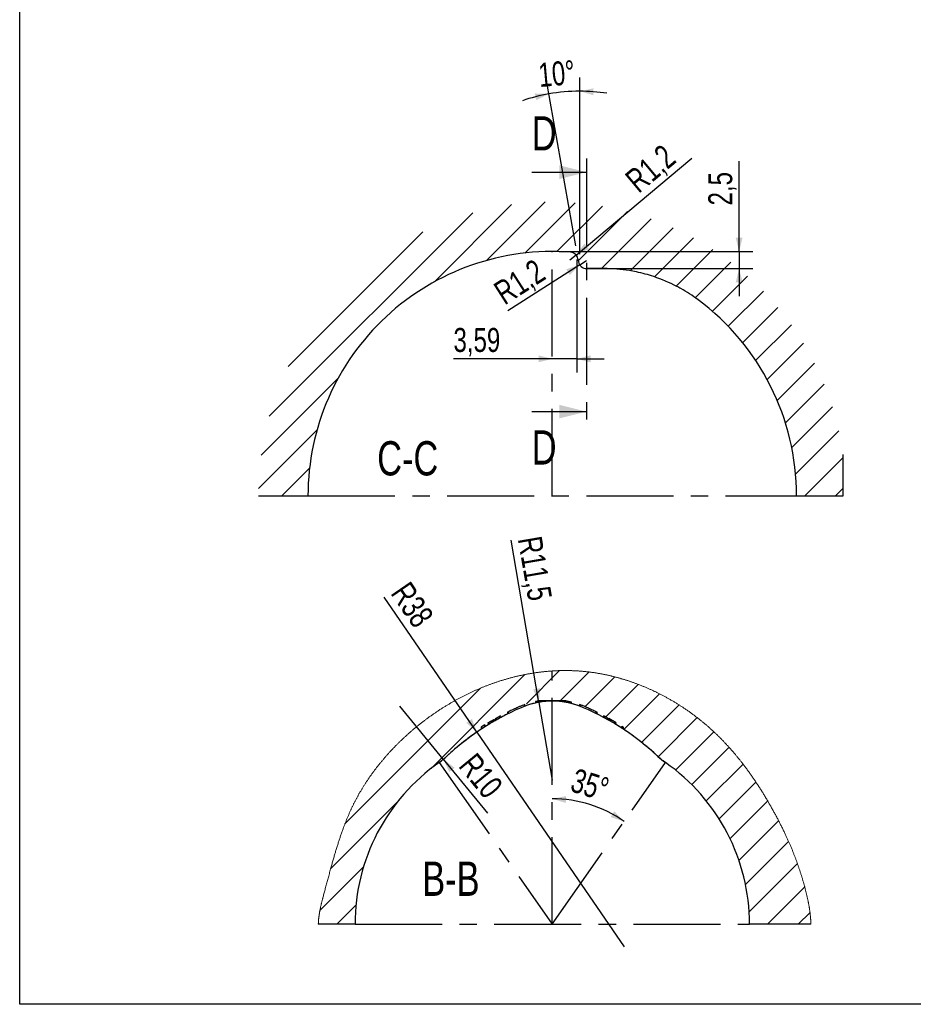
# Model space of a CAD drawing. Header units: millimetres. Extents: x 8 to 586, y 8 to 412.
# Tile 1 of 58: x 8 to 138, y 8 to 152. Entities that reach past the tile are written whole.
import ezdxf

# ---------------------------------------------------------------- set-up
doc = ezdxf.new("R2010")
doc.units = ezdxf.units.MM
doc.linetypes.add('CENTERX2', pattern=[20.32, 12.7, -2.54, 2.54, -2.54])
for name, color, linetype in [('CENTERLINE', 4, 'CENTERX2'), ('DIMENSIONS', 2, 'Continuous'), ('HATCH', 3, 'Continuous'), ('TEXT', 2, 'Continuous')]:
    doc.layers.add(name, color=color, linetype=linetype)
doc.layers.add('OUTLINE', color=7, linetype='Continuous', lineweight=25)
doc.styles.add('SLDTEXTSTYLE0', font='TXT', dxfattribs={"width": 0.75})
doc.dimstyles.new('SLDDIMSTYLE16', dxfattribs={"dimtxt": 3.5, "dimasz": 2, "dimexe": 0, "dimexo": 0.0625, "dimgap": 0.875, "dimtad": 1, "dimdec": 4, "dimzin": 12, "dimdsep": 46, "dimtxsty": 'SLDTEXTSTYLE0', "dimsah": 1, "dimcen": 0.09, "dimazin": 3, "dimtfac": 1, "dimtofl": 0, "dimtmove": 0, "dimatfit": 3, "dimfxl": 0, "dimfrac": 2, "dimtolj": 1, "dimtzin": 12, "dimarcsym": 0})
doc.dimstyles.new('SLDDIMSTYLE3', dxfattribs={"dimtxt": 3.5, "dimasz": 2, "dimexe": 0, "dimexo": 0.0625, "dimgap": 0.875, "dimtad": 1, "dimrnd": 1e-09, "dimzin": 12, "dimdsep": 46, "dimtxsty": 'SLDTEXTSTYLE0', "dimsah": 1, "dimcen": 0.09, "dimadec": 0, "dimazin": 3, "dimtfac": 1, "dimtmove": 0, "dimatfit": 0, "dimfxl": 0, "dimfrac": 2, "dimtolj": 1, "dimtzin": 12, "dimarcsym": 0})
doc.dimstyles.new('SLDDIMSTYLE7', dxfattribs={"dimtxt": 3.5, "dimasz": 2, "dimexe": 0, "dimexo": 0.0625, "dimgap": 0.875, "dimtad": 1, "dimrnd": 1e-09, "dimzin": 12, "dimdsep": 46, "dimtxsty": 'SLDTEXTSTYLE0', "dimsah": 1, "dimcen": 0, "dimadec": 0, "dimazin": 3, "dimtfac": 1, "dimtofl": 0, "dimtmove": 0, "dimatfit": 3, "dimfxl": 0, "dimfrac": 2, "dimtolj": 1, "dimtzin": 12, "dimarcsym": 0})

# ---------------------------------------------------------------- blocks, each defined once
blk = doc.blocks.new('_D_53')
at = {"layer": 'DIMENSIONS'}
for p, q in [((89.34, 116.69), (89.34, 100.2)), ((85.75, 102.2), (71.33, 102.2)), ((89.34, 102.2), (85.75, 102.2)), ((89.34, 102.2), (93.34, 102.2))]:
    blk.add_line(p, q, dxfattribs=at)
for points in [[(85.75, 102.2), (83.75, 102.7), (83.75, 101.7)], [(89.34, 102.2), (91.34, 101.7), (91.34, 102.7)]]:
    blk.add_solid(points, dxfattribs=at)
at = {"layer": 'DIMENSIONS', "insert": (71.33, 106.71), "char_height": 3.5, "attachment_point": 1, "style": 'SLDTEXTSTYLE0'}
blk.add_mtext('3,59', dxfattribs=at)
blk = doc.blocks.new('_D_54')
at = {"layer": 'DIMENSIONS'}
for p, q in [((113.03, 117.87), (113.03, 131.06)), ((86.75, 117.87), (115.03, 117.87)), ((113.03, 117.87), (113.03, 115.37)), ((90.75, 115.37), (115.03, 115.37)), ((113.03, 115.37), (113.03, 111.37))]:
    blk.add_line(p, q, dxfattribs=at)
for points in [[(113.03, 117.87), (113.53, 119.87), (112.53, 119.87)], [(113.03, 115.37), (112.53, 113.37), (113.53, 113.37)]]:
    blk.add_solid(points, dxfattribs=at)
at = {"layer": 'DIMENSIONS', "insert": (108.52, 124.59), "char_height": 3.5, "attachment_point": 1, "rotation": 90, "style": 'SLDTEXTSTYLE0'}
blk.add_mtext('2,5', dxfattribs=at)
blk = doc.blocks.new('_D_55')
at = {"layer": 'DIMENSIONS'}
for q in [(90.76, 116.57), (79.27, 109.21)]:
    blk.add_line((89.75, 115.93), q, dxfattribs=at)
blk.add_solid([(89.75, 115.93), (87.79, 115.27), (88.33, 114.43)], dxfattribs=at)
at = {"layer": 'DIMENSIONS', "insert": (76.9, 112.91), "char_height": 3.5, "attachment_point": 1, "rotation": 32.6859, "style": 'SLDTEXTSTYLE0'}
blk.add_mtext('R1,2', dxfattribs=at)
blk = doc.blocks.new('_D_56')
at = {"layer": 'DIMENSIONS'}
for q in [(106.11, 131.47), (88.32, 116.58)]:
    blk.add_line((89.24, 117.35), q, dxfattribs=at)
blk.add_solid([(89.24, 117.35), (91.09, 118.25), (90.45, 119.02)], dxfattribs=at)
at = {"layer": 'DIMENSIONS', "insert": (96.11, 128.94), "char_height": 3.5, "attachment_point": 1, "rotation": 39.9192, "style": 'SLDTEXTSTYLE0'}
blk.add_mtext('R1,2', dxfattribs=at)
blk = doc.blocks.new('_D_57')
at = {"layer": 'DIMENSIONS'}
for p, q in [((89.17, 118.68), (84.91, 142.84)), ((89.75, 117.46), (89.75, 143.26))]:
    blk.add_line(p, q, dxfattribs=at)
for start, end in [(100, 108.8291), (90, 100), (81.1709, 90)]:
    blk.add_arc((89.75, 115.37), 25.89, start, end, dxfattribs=at)
for points in [[(85.25, 140.87), (83.19, 140.93), (83.41, 139.96)], [(89.75, 141.26), (91.73, 140.68), (91.77, 141.68)]]:
    blk.add_solid(points, dxfattribs=at)
at = {"layer": 'DIMENSIONS', "insert": (83.59, 145.35), "char_height": 3.5, "attachment_point": 1, "rotation": 5, "style": 'SLDTEXTSTYLE0'}
blk.add_mtext('10°', dxfattribs=at)
blk = doc.blocks.new('SW_HATCH_1')
at = {"layer": 'HATCH', "color": 0}
for p, q in [((6.47, 1.98), (-7.23, -11.72)), ((11.54, 2.56), (6.69, -2.29)), ((15.83, 2.36), (11.62, -1.85)), ((19.6, 1.64), (15.24, -2.72)), ((0, 0), (-19.8, -19.8)), ((23, 0.55), (18.27, -4.18)), ((26.11, -0.83), (20.9, -6.04)), ((28.98, -2.45), (23.49, -7.94)), ((31.62, -4.3), (25.95, -9.97)), ((34.04, -6.37), (28.46, -11.96)), ((36.27, -8.63), (30.83, -14.08)), ((38.31, -11.08), (32.95, -16.45)), ((40.18, -13.7), (34.81, -19.07)), ((-12.26, -16.75), (-21.89, -26.38)), ((41.91, -16.46), (36.41, -21.96)), ((43.51, -19.36), (37.72, -25.14)), ((44.97, -22.38), (38.68, -28.68)), ((46.25, -25.59), (39.2, -32.64)), ((-17.09, -26.07), (-23.45, -32.44)), ((47.31, -29.02), (41.89, -34.44)), ((-18.2, -31.67), (-20.97, -34.44)), ((48.09, -32.73), (46.38, -34.44))]:
    blk.add_line(p, q, dxfattribs=at)
blk = doc.blocks.new('_D_72')
at = {"layer": 'DIMENSIONS'}
for q in [(61.23, 67.41), (96.26, 16.41)]:
    blk.add_line((74.75, 47.73), q, dxfattribs=at)
blk.add_solid([(74.75, 47.73), (74.03, 49.66), (73.2, 49.09)], dxfattribs=at)
at = {"layer": 'DIMENSIONS', "insert": (64.94, 69.96), "char_height": 3.5, "attachment_point": 1, "rotation": 304.4871, "style": 'SLDTEXTSTYLE0'}
blk.add_mtext('R38', dxfattribs=at)
blk = doc.blocks.new('_D_73')
at = {"layer": 'DIMENSIONS'}
for q in [(79.73, 75.76), (85.75, 40.73)]:
    blk.add_line((83.8, 52.07), q, dxfattribs=at)
blk.add_solid([(83.8, 52.07), (83.95, 54.12), (82.97, 53.95)], dxfattribs=at)
at = {"layer": 'DIMENSIONS', "insert": (84.16, 76.52), "char_height": 3.5, "attachment_point": 1, "rotation": 279.7594, "style": 'SLDTEXTSTYLE0'}
blk.add_mtext('R11,5', dxfattribs=at)
blk = doc.blocks.new('_D_74')
at = {"layer": 'DIMENSIONS'}
for q in [(63.5, 51.49), (76.27, 35.92)]:
    blk.add_line((69.84, 43.76), q, dxfattribs=at)
blk.add_solid([(69.84, 43.76), (70.72, 41.89), (71.5, 42.53)], dxfattribs=at)
at = {"layer": 'DIMENSIONS', "insert": (74.65, 44.95), "char_height": 3.5, "attachment_point": 1, "rotation": 309.3797, "style": 'SLDTEXTSTYLE0'}
blk.add_mtext('R10', dxfattribs=at)
blk = doc.blocks.new('_D_75')
at = {"layer": 'DIMENSIONS'}
blk.add_arc((85.75, 19.71), 18.29, 55, 90, dxfattribs=at)
for points in [[(85.75, 38), (87.72, 37.39), (87.77, 38.39)], [(96.24, 34.69), (94.81, 36.17), (94.28, 35.32)]]:
    blk.add_solid(points, dxfattribs=at)
at = {"layer": 'DIMENSIONS', "insert": (89.25, 42.51), "char_height": 3.5, "attachment_point": 1, "rotation": 342.5, "style": 'SLDTEXTSTYLE0'}
blk.add_mtext('35°', dxfattribs=at)

msp = doc.modelspace()

# ---------------------------------------------------------------- hatches: boundary and pattern name
at = {"layer": 'HATCH'}
h = msp.add_hatch(dxfattribs=at)
h.set_pattern_fill('ANSI31', color=256, style=0)
edge = h.paths.add_edge_path(flags=0)
edge.add_arc((85.74983, 82.21015), 35.66458, 0, 53.3790193, ccw=False)
edge.add_line((121.41441, 82.21015), (128.23073, 82.21015))
edge.add_line((128.23073, 82.21015), (128.23073, 88.23963))
edge.add_arc((85.74983, 82.21015), 42.90666, 8.0782627, 180)
edge.add_line((42.84317, 82.21015), (50.08525, 82.21015))
edge.add_arc((85.74983, 82.21015), 35.66458, 85.7250152, 180, ccw=False)
edge.add_spline(control_points=[(88.40839, 117.7755), (88.53131, 117.76632), (88.65422, 117.73762), (88.76851, 117.69144), (88.89307, 117.6411), (89.01066, 117.56855), (89.11153, 117.47982), (89.21241, 117.39107), (89.29936, 117.28367), (89.36518, 117.16653), (89.43099, 117.04939), (89.47749, 116.91927), (89.50082, 116.78694)], knot_values=[0, 0, 0, 0, 0.000369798, 0.000369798, 0.000369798, 0.00077377, 0.00077377, 0.00077377, 0.001177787, 0.001177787, 0.001177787, 0.001581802, 0.001581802, 0.001581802, 0.001581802], weights=[1, 1, 1, 1, 1, 1, 1, 1, 1, 1, 1, 1, 1], degree=3, periodic=0)
edge.add_line((89.50082, 116.78694), (89.57498, 116.36635))
edge.add_spline(control_points=[(89.57498, 116.36635), (89.5983, 116.23409), (89.64478, 116.10402), (89.71057, 115.98693), (89.77636, 115.86984), (89.86328, 115.76249), (89.96411, 115.67377), (90.06495, 115.58506), (90.1825, 115.51253), (90.30702, 115.46219), (90.43154, 115.41186), (90.56647, 115.38233), (90.70063, 115.37604), (90.71932, 115.37517), (90.73804, 115.37473), (90.75675, 115.37473)], knot_values=[0, 0, 0, 0, 0.000402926, 0.000402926, 0.000402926, 0.000805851, 0.000805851, 0.000805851, 0.001208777, 0.001208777, 0.001208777, 0.001611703, 0.001611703, 0.001611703, 0.001667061, 0.001667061, 0.001667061, 0.001667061], weights=[1, 1, 1, 1, 1, 1, 1, 1, 1, 1, 1, 1, 1, 1, 1, 1], degree=3, periodic=0)
edge.add_spline(control_points=[(90.75675, 115.37473), (91.0313, 115.37473), (91.60655, 115.37473), (92.46161, 115.37473), (93.02803, 115.37473), (94.54928, 115.37473), (96.13795, 115.24484), (98.55702, 114.79379), (100.92591, 114.15212), (103.06579, 113.24397), (105.2073, 112.08717), (106.22966, 111.42521), (107.02443, 110.83451)], knot_values=[0, 0, 0, 0, 0.0409855, 0.086418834, 0.131852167, 0.131852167, 0.336418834, 0.394563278, 0.5409855, 0.745552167, 0.783452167, 0.950118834, 0.950118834, 0.950118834, 0.950118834], weights=[1, 1, 1, 1, 1, 1, 1, 1, 1, 1, 1, 1, 1], degree=3, periodic=0)

# ---------------------------------------------------------------- linework, layer by layer
at = {"color": 7, "linetype": 'Continuous', "lineweight": 18, "flags": 128}
msp.add_lwpolyline([(123.49619, 19.70604), (123.49574, 19.75898), (123.49505, 19.81207), (123.4941, 19.8653), (123.4929, 19.91867), (123.49147, 19.97217), (123.48982, 20.02485), (123.48794, 20.07765), (123.48582, 20.13057), (123.48348, 20.18362), (123.48043, 20.24642), (123.47706, 20.30938), (123.47338, 20.3725), (123.4694, 20.43577), (123.46512, 20.49919), (123.46053, 20.56276), (123.45594, 20.62282), (123.45109, 20.68301), (123.44598, 20.74332), (123.44061, 20.80375), (123.435, 20.86429), (123.42843, 20.93198), (123.42157, 20.99981), (123.4144, 21.06777), (123.40693, 21.13585), (123.39917, 21.20405), (123.39111, 21.27237), (123.38277, 21.3408), (123.37415, 21.40933), (123.36473, 21.48189), (123.355, 21.55457), (123.34497, 21.62734), (123.33464, 21.70022), (123.32402, 21.77318), (123.3133, 21.84493), (123.30232, 21.91675), (123.29106, 21.98865), (123.27953, 22.06062), (123.26548, 22.14638), (123.25105, 22.23222), (123.23627, 22.31813), (123.22115, 22.40411), (123.20568, 22.49014), (123.18988, 22.57622), (123.17375, 22.66234), (123.1573, 22.74849), (123.14054, 22.83466), (123.12348, 22.92084), (123.10612, 23.00703), (123.08846, 23.09322), (123.0673, 23.19478), (123.04575, 23.2963), (123.02384, 23.39779), (123.00157, 23.49921), (122.97854, 23.60241), (122.95516, 23.70551), (122.93146, 23.80851), (122.90743, 23.91139), (122.8831, 24.01413), (122.85892, 24.1149), (122.83446, 24.21551), (122.80975, 24.31594), (122.78478, 24.4162), (122.75907, 24.51829), (122.73312, 24.62016), (122.70695, 24.72179), (122.68058, 24.82317), (122.65401, 24.92428), (122.62726, 25.02511), (122.60034, 25.12565), (122.5758, 25.21652), (122.55114, 25.30712), (122.52637, 25.39745), (122.50148, 25.48752), (122.47647, 25.57732), (122.4518, 25.66527), (122.42702, 25.75296), (122.40212, 25.84041), (122.37711, 25.92761), (122.34719, 26.03111), (122.31712, 26.13426), (122.28688, 26.23707), (122.25648, 26.33955), (122.22593, 26.44169), (122.19522, 26.54351), (122.16707, 26.6361), (122.13878, 26.72842), (122.11036, 26.82048), (122.08182, 26.91228), (122.05314, 27.00381), (122.02432, 27.09509), (121.99538, 27.18612), (121.96339, 27.28596), (121.93124, 27.38549), (121.89893, 27.48473), (121.86646, 27.58368), (121.83383, 27.68233), (121.80104, 27.7807), (121.76809, 27.87878), (121.73498, 27.97659), (121.70172, 28.07412), (121.66829, 28.17137), (121.63531, 28.26663), (121.60217, 28.36163), (121.56889, 28.45638), (121.53544, 28.55088), (121.50066, 28.64845), (121.46571, 28.74576), (121.4306, 28.84281), (121.39532, 28.93962), (121.35987, 29.03617), (121.32427, 29.13248), (121.29055, 29.22306), (121.25668, 29.31343), (121.22266, 29.40359), (121.1885, 29.49355), (121.1542, 29.5833), (121.11574, 29.68324), (121.07709, 29.78294), (121.03827, 29.88239), (120.99927, 29.98161), (120.96008, 30.0806), (120.92071, 30.17936), (120.88116, 30.2779), (120.84143, 30.37622), (120.7958, 30.48833), (120.74994, 30.60017), (120.70384, 30.71174), (120.65749, 30.82305), (120.61092, 30.9341), (120.5641, 31.04491), (120.51705, 31.15548), (120.47372, 31.25663), (120.43018, 31.35759), (120.38645, 31.45837), (120.34252, 31.55896), (120.29838, 31.65938), (120.25405, 31.75962), (120.2059, 31.86782), (120.15751, 31.97582), (120.1089, 32.08365), (120.06005, 32.1913), (120.01097, 32.29878), (119.96254, 32.40419), (119.91389, 32.50944), (119.86501, 32.61455), (119.81591, 32.71951), (119.75716, 32.8443), (119.6981, 32.96891), (119.63873, 33.09335), (119.57904, 33.21763), (119.51903, 33.34176), (119.4587, 33.46576), (119.39806, 33.58962), (119.3371, 33.71337), (119.27583, 33.83701), (119.21424, 33.96055), (119.15233, 34.084), (119.09011, 34.20737), (119.03115, 34.32363), (118.97192, 34.43984), (118.91241, 34.556), (118.85261, 34.67213), (118.79253, 34.78823), (118.72488, 34.9183), (118.65688, 35.04837), (118.58852, 35.17843), (118.51981, 35.30847), (118.45075, 35.4385), (118.38133, 35.56851), (118.31554, 35.69106), (118.24945, 35.81359), (118.18302, 35.93608), (118.11629, 36.05855), (118.04922, 36.18097), (117.98184, 36.30335), (117.91413, 36.42569), (117.84609, 36.54798), (117.77773, 36.67021), (117.70904, 36.79239), (117.64126, 36.91233), (117.57316, 37.0322), (117.50474, 37.15201), (117.436, 37.27175), (117.37665, 37.37465), (117.31706, 37.47748), (117.25722, 37.58026), (117.19715, 37.68298), (117.12363, 37.80805), (117.04975, 37.93303), (116.97552, 38.05791), (116.90092, 38.18269), (116.82597, 38.30735), (116.75065, 38.4319), (116.67497, 38.55633), (116.60527, 38.67029), (116.53527, 38.78414), (116.46496, 38.89788), (116.39435, 39.01151), (116.32342, 39.12503), (116.25218, 39.23843), (116.18064, 39.3517), (116.10878, 39.46486), (116.0366, 39.57788), (115.96412, 39.69078), (115.89131, 39.80354), (115.81819, 39.91616), (115.74896, 40.02222), (115.67945, 40.12815), (115.60966, 40.23396), (115.53958, 40.33963), (115.46921, 40.44516), (115.39921, 40.5496), (115.32893, 40.6539), (115.25837, 40.75805), (115.18752, 40.86207), (115.11639, 40.96594), (115.04498, 41.06966), (114.97328, 41.17323), (114.9013, 41.27664), (114.82558, 41.38482), (114.74956, 41.49282), (114.67321, 41.60064), (114.59654, 41.70829), (114.51957, 41.81575), (114.44227, 41.92302), (114.36465, 42.03011), (114.28671, 42.13701), (114.20846, 42.24371), (114.12988, 42.35021), (114.05098, 42.45652), (113.97175, 42.56262), (113.89676, 42.66246), (113.82148, 42.76213), (113.74591, 42.8616), (113.67005, 42.96088), (113.5939, 43.05997), (113.52553, 43.14844), (113.45694, 43.23675), (113.38811, 43.3249), (113.31905, 43.41288), (113.24975, 43.5007), (113.18146, 43.5868), (113.11294, 43.67273), (113.04419, 43.75849), (112.97522, 43.8441), (112.9046, 43.93128), (112.83374, 44.01828), (112.76264, 44.10511), (112.6913, 44.19176), (112.61972, 44.27823), (112.5479, 44.36451), (112.47584, 44.45062), (112.40353, 44.53653), (112.33099, 44.62226), (112.25819, 44.7078), (112.18516, 44.79315), (112.11188, 44.87831), (112.03836, 44.96327), (111.96459, 45.04804), (111.88316, 45.14105), (111.80143, 45.23382), (111.71941, 45.32635), (111.63708, 45.41863), (111.55445, 45.51066), (111.47979, 45.59332), (111.40488, 45.67578), (111.32973, 45.75803), (111.25433, 45.84007), (111.17868, 45.9219), (111.10415, 46.00206), (111.02937, 46.08201), (110.95436, 46.16176), (110.87911, 46.24129), (110.80208, 46.32223), (110.7248, 46.40295), (110.64726, 46.48344), (110.56948, 46.56371), (110.49144, 46.64375), (110.41316, 46.72356), (110.33462, 46.80314), (110.25583, 46.88249), (110.17678, 46.9616), (110.09748, 47.04048), (110.01792, 47.11912), (109.93812, 47.19752), (109.85805, 47.27568), (109.77773, 47.3536), (109.70388, 47.4248), (109.62981, 47.4958), (109.55553, 47.5666), (109.48103, 47.63718), (109.40631, 47.70755), (109.33137, 47.77771), (109.24959, 47.85381), (109.16754, 47.92965), (109.08524, 48.00524), (109.00268, 48.08057), (108.91985, 48.15564), (108.83826, 48.22911), (108.75641, 48.30233), (108.67432, 48.3753), (108.59198, 48.44801), (108.50771, 48.52194), (108.42318, 48.59561), (108.3384, 48.66901), (108.25336, 48.74214), (108.16808, 48.81499), (108.08255, 48.88758), (107.99676, 48.9599), (107.91074, 49.03194), (107.82446, 49.10371), (107.73794, 49.1752), (107.65118, 49.24642), (107.56418, 49.31736), (107.47693, 49.38803), (107.38945, 49.45842), (107.30905, 49.52269), (107.22845, 49.58673), (107.14765, 49.65054), (107.06665, 49.71411), (106.98545, 49.77744), (106.90407, 49.84053), (106.81439, 49.9096), (106.72447, 49.97838), (106.63433, 50.04687), (106.54395, 50.11507), (106.45335, 50.18298), (106.36414, 50.24938), (106.27471, 50.31551), (106.18506, 50.38135), (106.0952, 50.4469), (106.00328, 50.5135), (105.91114, 50.5798), (105.81878, 50.6458), (105.72619, 50.71149), (105.63339, 50.77689), (105.54037, 50.84198), (105.44713, 50.90676), (105.35368, 50.97125), (105.26002, 51.03542), (105.16614, 51.09929), (105.07205, 51.16285), (104.97776, 51.2261), (104.88325, 51.28905), (104.78854, 51.35168), (104.70153, 51.40882), (104.61436, 51.46569), (104.52701, 51.5223), (104.4395, 51.57865), (104.35182, 51.63474), (104.26396, 51.69055), (104.16603, 51.75234), (104.06789, 51.81379), (103.96955, 51.87492), (103.87101, 51.93571), (103.77226, 51.99616), (103.67509, 52.05522), (103.57772, 52.11394), (103.48016, 52.17235), (103.38241, 52.23042), (103.28248, 52.28935), (103.18235, 52.34793), (103.08203, 52.40618), (102.98151, 52.46408), (102.88081, 52.52163), (102.77992, 52.57884), (102.67884, 52.63571), (102.57758, 52.69222), (102.47613, 52.74839), (102.3745, 52.80421), (102.27269, 52.85968), (102.1707, 52.9148), (102.06853, 52.96956), (101.96618, 53.02398), (101.87221, 53.07354), (101.77809, 53.12281), (101.68382, 53.17178), (101.58941, 53.22045), (101.49486, 53.26882), (101.40016, 53.31688), (101.30898, 53.36281), (101.21766, 53.40847), (101.12622, 53.45384), (101.03464, 53.49893), (100.94294, 53.54373), (100.85112, 53.58826), (100.76442, 53.62998), (100.67762, 53.67144), (100.59071, 53.71266), (100.50368, 53.75362), (100.41655, 53.79432), (100.32248, 53.83793), (100.22828, 53.88124), (100.13396, 53.92425), (100.03952, 53.96696), (99.94496, 54.00937), (99.85027, 54.05149), (99.75547, 54.0933), (99.65106, 54.13894), (99.5465, 54.18422), (99.4418, 54.22913), (99.33697, 54.27367), (99.23199, 54.31785), (99.12688, 54.36165), (99.02164, 54.40508), (98.91627, 54.44814), (98.81076, 54.49083), (98.70512, 54.53314), (98.60125, 54.57433), (98.49725, 54.61516), (98.39312, 54.65563), (98.28888, 54.69573), (98.19085, 54.73307), (98.09271, 54.77008), (97.99446, 54.80677), (97.89612, 54.84314), (97.79767, 54.87918), (97.69912, 54.9149), (97.60612, 54.94827), (97.51302, 54.98136), (97.41984, 55.01415), (97.32658, 55.04665), (97.23323, 55.07885), (97.1398, 55.11076), (97.04628, 55.14238), (96.95268, 55.1737), (96.859, 55.20473), (96.76524, 55.23546), (96.67308, 55.26535), (96.58084, 55.29495), (96.48853, 55.32427), (96.39614, 55.3533), (96.302, 55.38255), (96.20778, 55.41151), (96.11349, 55.44017), (96.01912, 55.46853), (95.92468, 55.49658), (95.83186, 55.52384), (95.73897, 55.5508), (95.64602, 55.57747), (95.553, 55.60385), (95.45801, 55.63046), (95.36295, 55.65677), (95.26783, 55.68277), (95.17264, 55.70845), (95.07738, 55.73383), (94.98207, 55.7589), (94.88669, 55.78366), (94.79299, 55.80766), (94.69924, 55.83136), (94.60544, 55.85476), (94.51157, 55.87786), (94.41765, 55.90065), (94.32367, 55.92315), (94.22963, 55.94534), (94.12614, 55.96939), (94.02257, 55.99308), (93.91894, 56.0164), (93.81526, 56.03934), (93.71151, 56.06192), (93.60769, 56.08412), (93.50383, 56.10595), (93.3999, 56.12741), (93.29591, 56.14849), (93.19188, 56.1692), (93.08964, 56.18917), (92.98736, 56.20878), (92.88502, 56.22802), (92.78263, 56.2469), (92.67834, 56.26575), (92.57399, 56.28421), (92.4696, 56.30229), (92.36516, 56.32), (92.26067, 56.33732), (92.15801, 56.35395), (92.0553, 56.37022), (91.95256, 56.38611), (91.84977, 56.40164), (91.74485, 56.41709), (91.63988, 56.43216), (91.53488, 56.44683), (91.42984, 56.46112), (91.32477, 56.47501), (91.21966, 56.48851), (91.11452, 56.50162), (91.02064, 56.51299), (90.92675, 56.52404), (90.83283, 56.53477), (90.73888, 56.5452), (90.64491, 56.5553), (90.55092, 56.56509), (90.45691, 56.57456), (90.36288, 56.58371), (90.26435, 56.59296), (90.1658, 56.60186), (90.06722, 56.6104), (89.96863, 56.6186), (89.87003, 56.62645), (89.7714, 56.63396), (89.67275, 56.64111), (89.57409, 56.64792), (89.47542, 56.65438), (89.37673, 56.6605), (89.27802, 56.66627), (89.1793, 56.6717), (89.08621, 56.6765), (88.99311, 56.68099), (88.9, 56.68518), (88.80688, 56.68907), (88.71375, 56.69265), (88.61497, 56.69611), (88.51618, 56.69924), (88.41738, 56.70202), (88.31857, 56.70446), (88.21975, 56.70656), (88.12093, 56.70832), (88.02776, 56.70967), (87.93457, 56.71072), (87.84139, 56.71147), (87.7482, 56.71192), (87.65501, 56.71207), (87.56182, 56.71192), (87.46862, 56.71147), (87.37543, 56.71072), (87.28223, 56.70967), (87.18904, 56.70833), (87.09751, 56.70672), (87.00598, 56.70482), (86.91446, 56.70264), (86.82294, 56.70017), (86.7229, 56.69714), (86.62286, 56.69378), (86.52283, 56.69007), (86.42281, 56.68603), (86.32279, 56.68164), (86.22457, 56.67701), (86.12635, 56.67205), (86.02815, 56.66676), (85.92995, 56.66115), (85.82976, 56.65509), (85.72958, 56.64869), (85.62942, 56.64196), (85.52927, 56.63489), (85.42913, 56.62748), (85.329, 56.61974), (85.22889, 56.61166), (85.1288, 56.60325), (85.02872, 56.5945), (84.92866, 56.58542), (84.82862, 56.57601), (84.7286, 56.56627), (84.6286, 56.55619), (84.52861, 56.54578), (84.43698, 56.53595), (84.34537, 56.52584), (84.25377, 56.51546), (84.1622, 56.5048), (84.07064, 56.49386), (83.97911, 56.48264), (83.87927, 56.4701), (83.77947, 56.45722), (83.67969, 56.44402), (83.57994, 56.43049), (83.48021, 56.41663), (83.38052, 56.40245), (83.28085, 56.38795), (83.17126, 56.37161), (83.0617, 56.35489), (82.95218, 56.33778), (82.8427, 56.32027), (82.73326, 56.30238), (82.62386, 56.28409), (82.5145, 56.26542), (82.40519, 56.24636), (82.29592, 56.22691), (82.1867, 56.20708), (82.07947, 56.18723), (81.97229, 56.167), (81.86516, 56.1464), (81.75808, 56.12543), (81.66466, 56.10683), (81.57128, 56.08795), (81.47794, 56.06879), (81.38464, 56.04935), (81.29138, 56.02962), (81.19982, 56.00998), (81.10831, 55.99007), (81.01683, 55.96989), (80.92539, 55.94944), (80.81659, 55.92475), (80.70785, 55.89968), (80.59917, 55.87423), (80.49055, 55.8484), (80.382, 55.8222), (80.27351, 55.79562), (80.16508, 55.76866), (80.05671, 55.74133), (79.94841, 55.71363), (79.84018, 55.68555), (79.73202, 55.6571), (79.62393, 55.62828), (79.52208, 55.60076), (79.42029, 55.57291), (79.31856, 55.54474), (79.2169, 55.51624), (79.11531, 55.48741), (79.00763, 55.45647), (78.90003, 55.42517), (78.7925, 55.3935), (78.68505, 55.36146), (78.57768, 55.32906), (78.4704, 55.29629), (78.36931, 55.26506), (78.2683, 55.23351), (78.16736, 55.20164), (78.0665, 55.16944), (77.96571, 55.13693), (77.86499, 55.10409), (77.76436, 55.07093), (77.6638, 55.03745), (77.56332, 55.00366), (77.46292, 54.96954), (77.36439, 54.93573), (77.26594, 54.9016), (77.16756, 54.86718), (77.06927, 54.83244), (76.97539, 54.79896), (76.88158, 54.76519), (76.78784, 54.73115), (76.69418, 54.69684), (76.6006, 54.66224), (76.50709, 54.62737), (76.39698, 54.58592), (76.28699, 54.54409), (76.1771, 54.50187), (76.06733, 54.45928), (75.96941, 54.42093), (75.87158, 54.38228), (75.77385, 54.34332), (75.6762, 54.30407), (75.57865, 54.26451), (75.48119, 54.22465), (75.38383, 54.1845), (75.28656, 54.14405), (75.1801, 54.09938), (75.07376, 54.05436), (74.96754, 54.00899), (74.86144, 53.96326), (74.75545, 53.91718), (74.64959, 53.87074), (74.54989, 53.82664), (74.45031, 53.78222), (74.35083, 53.7375), (74.25146, 53.69246), (74.15221, 53.64712), (74.05308, 53.60147), (73.95406, 53.55551), (73.85515, 53.50924), (73.75637, 53.46267), (73.6577, 53.41579), (73.56091, 53.36946), (73.46424, 53.32283), (73.36769, 53.27592), (73.27126, 53.22871), (73.17319, 53.18034), (73.07526, 53.13168), (72.97744, 53.08272), (72.87976, 53.03346), (72.7822, 52.98391), (72.68652, 52.93495), (72.59095, 52.8857), (72.49552, 52.83618), (72.40021, 52.78637), (72.3031, 52.73525), (72.20611, 52.68384), (72.10927, 52.63214), (72.01256, 52.58015), (71.91599, 52.52786), (71.81956, 52.47529), (71.72327, 52.42243), (71.62734, 52.3694), (71.53154, 52.31608), (71.43589, 52.26248), (71.34038, 52.20859), (71.24502, 52.15442), (71.15151, 52.10095), (71.05814, 52.0472), (70.96491, 51.99319), (70.87182, 51.9389), (70.77699, 51.88323), (70.68231, 51.82728), (70.58778, 51.77105), (70.49341, 51.71454), (70.39919, 51.65776), (70.30513, 51.60071), (70.21123, 51.54338), (70.11749, 51.48577), (70.02391, 51.42789), (69.93049, 51.36974), (69.83723, 51.31132), (69.74413, 51.25263), (69.6512, 51.19367), (69.55844, 51.13445), (69.45659, 51.06899), (69.35494, 51.00321), (69.2535, 50.9371), (69.15227, 50.87068), (69.05124, 50.80394), (68.95978, 50.74312), (68.86849, 50.68204), (68.77737, 50.62071), (68.68643, 50.55911), (68.59567, 50.49726), (68.5067, 50.43626), (68.4179, 50.37501), (68.32928, 50.31352), (68.24082, 50.25178), (68.15075, 50.18853), (68.06086, 50.12502), (67.97115, 50.06126), (67.88162, 49.99725), (67.79229, 49.93299), (67.70314, 49.86848), (67.61418, 49.80372), (67.52541, 49.73871), (67.43683, 49.67345), (67.34844, 49.60795), (67.26024, 49.5422), (67.17224, 49.4762), (67.08444, 49.40996), (66.99683, 49.34348), (66.90069, 49.27007), (66.80478, 49.19636), (66.70912, 49.12237), (66.61371, 49.04808), (66.51853, 48.97351), (66.43223, 48.90546), (66.34612, 48.83718), (66.26022, 48.76867), (66.17453, 48.69992), (66.08905, 48.63093), (66.00378, 48.56171), (65.91871, 48.49226), (65.82538, 48.4156), (65.73231, 48.33866), (65.6395, 48.26143), (65.54694, 48.18394), (65.45465, 48.10617), (65.36262, 48.02812), (65.27085, 47.9498), (65.17934, 47.87121), (65.08811, 47.79234), (64.99714, 47.71321), (64.90806, 47.63523), (64.81924, 47.55699), (64.73068, 47.4785), (64.64239, 47.39975), (64.56107, 47.32679), (64.47999, 47.25361), (64.39913, 47.18022), (64.3185, 47.10661), (64.23811, 47.0328), (64.15937, 46.96009), (64.08086, 46.88717), (64.00258, 46.81406), (63.92452, 46.74074), (63.8451, 46.66571), (63.76592, 46.59048), (63.68698, 46.51504), (63.60828, 46.43939), (63.52982, 46.36353), (63.4516, 46.28747), (63.37363, 46.21121), (63.2959, 46.13474), (63.21842, 46.05806), (63.14118, 45.98119), (63.06419, 45.90411), (62.98745, 45.82683), (62.91096, 45.74935), (62.83472, 45.67167), (62.75114, 45.586), (62.66788, 45.50009), (62.58492, 45.41394), (62.50227, 45.32756), (62.41993, 45.24094), (62.34535, 45.16199), (62.27102, 45.08285), (62.19696, 45.00352), (62.12316, 44.924), (62.04962, 44.84428), (61.97634, 44.76438), (61.90333, 44.6843), (61.82332, 44.59598), (61.74364, 44.50745), (61.66428, 44.41868), (61.58524, 44.3297), (61.50653, 44.2405), (61.42815, 44.15107), (61.3501, 44.06142), (61.27239, 43.97156), (61.195, 43.88148), (61.11795, 43.79118), (61.0426, 43.70229), (60.96757, 43.61319), (60.89288, 43.52389), (60.81851, 43.43438), (60.74996, 43.35135), (60.6817, 43.26815), (60.61372, 43.18478), (60.54603, 43.10123), (60.47862, 43.01752), (60.4115, 42.93363), (60.34467, 42.84958), (60.28366, 42.77239), (60.2229, 42.69505), (60.16238, 42.61758), (60.10211, 42.53996), (60.04208, 42.46221), (59.9823, 42.38433), (59.92277, 42.3063), (59.86349, 42.22814), (59.80446, 42.14985), (59.74568, 42.07142), (59.68715, 41.99285), (59.62887, 41.91415), (59.56052, 41.82123), (59.49251, 41.72813), (59.42486, 41.63485), (59.35757, 41.54138), (59.30075, 41.46193), (59.24419, 41.38236), (59.18789, 41.30266), (59.13184, 41.22283), (59.07606, 41.14287), (59.02054, 41.06279), (58.96843, 40.98717), (58.91656, 40.91144), (58.86492, 40.8356), (58.81352, 40.75965), (58.76235, 40.68359), (58.70552, 40.59857), (58.64899, 40.51342), (58.59275, 40.42813), (58.53681, 40.34272), (58.48117, 40.25717), (58.42583, 40.17149), (58.37079, 40.08567), (58.31605, 39.99973), (58.25975, 39.9107), (58.20377, 39.82154), (58.14812, 39.73224), (58.0928, 39.6428), (58.0378, 39.55323), (57.98313, 39.46352), (57.93189, 39.37882), (57.88094, 39.294), (57.83029, 39.20907), (57.77993, 39.12402), (57.72987, 39.03885), (57.68011, 38.95357), (57.63064, 38.86818), (57.58148, 38.78267), (57.53261, 38.69706), (57.48405, 38.61133), (57.43665, 38.52702), (57.38954, 38.44261), (57.34273, 38.35809), (57.2962, 38.27347), (57.24914, 38.1872), (57.20238, 38.10083), (57.15593, 38.01435), (57.10979, 37.92776), (57.06396, 37.84107), (57.01925, 37.75582), (56.97483, 37.67048), (56.93072, 37.58504), (56.88691, 37.49949), (56.84251, 37.4121), (56.79842, 37.32461), (56.75463, 37.23701), (56.71115, 37.14931), (56.66796, 37.06151), (56.62507, 36.9736), (56.58247, 36.88558), (56.54025, 36.79766), (56.49832, 36.70963), (56.45667, 36.62149), (56.4153, 36.53325), (56.37421, 36.4449), (56.33413, 36.35803), (56.2943, 36.27105), (56.25474, 36.18398), (56.21543, 36.0968), (56.16896, 35.99288), (56.12286, 35.88881), (56.07711, 35.78459), (56.0317, 35.68023), (55.98664, 35.57573), (55.94192, 35.47107), (55.89753, 35.36626), (55.85347, 35.26131), (55.80974, 35.15621), (55.76633, 35.05095), (55.72324, 34.94555), (55.68046, 34.84), (55.64041, 34.74034), (55.60063, 34.64054), (55.56111, 34.54061), (55.52186, 34.44055), (55.48286, 34.34035), (55.44299, 34.23705), (55.40338, 34.13362), (55.36403, 34.03003), (55.32495, 33.92631), (55.28611, 33.82243), (55.24753, 33.71841), (55.20238, 33.59563), (55.15756, 33.47264), (55.11307, 33.34945), (55.0689, 33.22606), (55.02416, 33.09993), (54.97974, 32.97359), (54.93564, 32.84704), (54.89184, 32.72027), (54.84834, 32.59328), (54.80514, 32.46607), (54.76223, 32.33865), (54.71959, 32.211), (54.67723, 32.08314), (54.63514, 31.95506), (54.5933, 31.82676), (54.55172, 31.69823), (54.51038, 31.56949), (54.46928, 31.44052), (54.42433, 31.29839), (54.37966, 31.156), (54.33524, 31.01333), (54.29108, 30.87039), (54.24716, 30.72718), (54.20743, 30.59675), (54.16789, 30.46609), (54.12853, 30.3352), (54.08934, 30.20408), (54.05031, 30.07274), (54.01144, 29.94116), (53.97272, 29.80936), (53.93029, 29.6641), (53.88803, 29.51857), (53.84592, 29.37275), (53.80396, 29.22665), (53.76213, 29.08026), (53.72044, 28.9336), (53.67885, 28.78664), (53.63738, 28.6394), (53.596, 28.49187), (53.55471, 28.34406), (53.51424, 28.1986), (53.47384, 28.05287), (53.43349, 27.90685), (53.3932, 27.76056), (53.34606, 27.58888), (53.29897, 27.41682), (53.25191, 27.24437), (53.20486, 27.07153), (53.15782, 26.8983), (53.11076, 26.72467), (53.06636, 26.56061), (53.02192, 26.39619), (52.97744, 26.23142), (52.9329, 26.06629), (52.88828, 25.90082), (52.84358, 25.73498), (52.79878, 25.56879), (52.75387, 25.40224), (52.70885, 25.23533), (52.66368, 25.06806), (52.61919, 24.90342), (52.57455, 24.73843), (52.52977, 24.57311), (52.48495, 24.40748), (52.44695, 24.26673), (52.40904, 24.12581), (52.37129, 23.98476), (52.33374, 23.84358), (52.29647, 23.7023), (52.25952, 23.56095), (52.23484, 23.46573), (52.21036, 23.37049), (52.18609, 23.27525), (52.16205, 23.18), (52.13825, 23.08476), (52.11472, 22.98954), (52.09147, 22.89433), (52.07136, 22.81105), (52.0515, 22.7278), (52.0319, 22.64457), (52.01255, 22.56139), (51.99349, 22.47824), (51.97471, 22.39514), (51.95623, 22.3121), (51.93807, 22.2291), (51.92203, 22.15463), (51.90627, 22.08021), (51.89078, 22.00585), (51.87558, 21.93154), (51.86068, 21.8573), (51.84608, 21.78313), (51.83179, 21.70902), (51.81826, 21.63729), (51.80503, 21.56563), (51.79213, 21.49405), (51.77955, 21.42254), (51.7673, 21.35112), (51.75561, 21.28106), (51.74425, 21.21107), (51.73323, 21.14118), (51.72257, 21.07138), (51.71336, 21.00914), (51.70443, 20.94697), (51.6958, 20.88489), (51.68748, 20.82288), (51.67946, 20.76096), (51.67175, 20.69913), (51.66436, 20.63738), (51.6573, 20.57572), (51.65125, 20.52056), (51.64547, 20.46547), (51.63996, 20.41046), (51.63473, 20.35552), (51.62977, 20.30067), (51.62517, 20.24687), (51.62086, 20.19316), (51.61683, 20.13952), (51.61307, 20.08598), (51.60954, 20.03142), (51.60631, 19.97696), (51.60339, 19.92258), (51.60078, 19.8683), (51.59848, 19.81412), (51.5965, 19.76003), (51.59485, 19.70604)], dxfattribs=at)
at = {"layer": 'CENTERLINE'}
for p, q in [((90.75675, 131.44436), (90.75675, 92.49757)), ((85.74983, 82.21015), (85.74983, 117.87473)), ((50.08525, 82.21015), (121.41441, 82.21015)), ((85.74983, 19.70604), (85.74983, 56.58856)), ((69.23321, 43.29422), (85.74983, 19.70604)), ((85.74983, 19.70604), (102.26646, 43.29422)), ((56.95397, 19.70604), (114.54569, 19.70604))]:
    msp.add_line(p, q, dxfattribs=at)
at = {"layer": 'CENTERLINE', "linetype": 'Continuous'}
for p, q in [((82.75675, 129.44436), (90.75675, 129.44436)), ((82.75675, 94.49757), (90.75675, 94.49757))]:
    msp.add_line(p, q, dxfattribs=at)
at = {"layer": 'CENTERLINE'}
for points in [[(90.75675, 129.44436), (86.75675, 130.44436), (86.75675, 128.44436)], [(90.75675, 94.49757), (86.75675, 95.49757), (86.75675, 93.49757)]]:
    msp.add_solid(points, dxfattribs=at)
at = {"layer": 'OUTLINE'}
for p, q in [((8, 8), (8, 412)), ((89.50082, 116.78694), (89.57498, 116.36635)), ((128.23073, 82.21015), (128.23073, 88.23963)), ((42.84317, 82.21015), (50.08525, 82.21015)), ((121.41441, 82.21015), (128.23073, 82.21015)), ((81.65383, 51.47913), (81.75562, 51.7555)), ((83.77998, 52.28964), (83.28021, 52.19334)), ((83.28021, 52.19334), (83.28021, 51.965)), ((87.71969, 52.28964), (83.77998, 52.28964)), ((88.55034, 51.8871), (88.55034, 52.11709)), ((89.74404, 51.7555), (89.84584, 51.47913)), ((79.21801, 50.62338), (79.15742, 50.34029)), ((92.34224, 50.34029), (92.28166, 50.62338)), ((93.26957, 49.85673), (92.34224, 50.34029)), ((76.65259, 48.95702), (75.90167, 48.49266)), ((77.24353, 49.56921), (76.31514, 49.02052)), ((77.39261, 49.39154), (77.24353, 49.56921)), ((78.20419, 50.10068), (77.42443, 49.67206)), ((93.28881, 50.10424), (93.23253, 50.05471)), ((93.23253, 50.05471), (93.26957, 49.85673)), ((93.71906, 49.84204), (93.25786, 49.91933)), ((93.83468, 49.80682), (93.28881, 50.10424)), ((93.71906, 49.86981), (93.71906, 49.84204)), ((93.86411, 49.55763), (93.71906, 49.84204)), ((93.86411, 49.6347), (93.83468, 49.80682)), ((93.99072, 49.71967), (93.86411, 49.6347)), ((93.86411, 49.6347), (93.86411, 49.55763)), ((94.54908, 49.39376), (93.86411, 49.55763)), ((95.08868, 49.07881), (93.99072, 49.71967)), ((94.87574, 48.93973), (95.08868, 49.07881)), ((95.73937, 48.40251), (94.87574, 48.93973)), ((75.90315, 48.76553), (75.3889, 48.43696)), ((75.3889, 48.43696), (75.42431, 48.18471)), ((75.87785, 48.6513), (75.87785, 48.52695)), ((95.92324, 48.55811), (95.73937, 48.40251)), ((96.1223, 48.31765), (95.73937, 48.40251)), ((96.1519, 48.41018), (95.92324, 48.55811)), ((96.1223, 48.42933), (96.1223, 48.31765)), ((96.17777, 48.11732), (96.1519, 48.41018)), ((56.95397, 19.70604), (51.59485, 19.70604)), ((123.49619, 19.70604), (114.54569, 19.70604)), ((586, 8), (8, 8))]:
    msp.add_line(p, q, dxfattribs=at)
at = {"layer": 'OUTLINE', "flags": 128}
msp.add_lwpolyline([(77.42443, 49.67206), (77.49349, 49.64382), (77.56353, 49.62747), (77.63401, 49.62312), (77.70442, 49.63082), (77.77423, 49.6505), (77.84293, 49.68201), (77.91001, 49.72513), (77.97496, 49.77953), (78.0373, 49.84481), (78.09658, 49.92048), (78.15235, 50.00598), (78.20419, 50.10068)], dxfattribs=at)
at = {"layer": 'OUTLINE'}
for centre, radius, start, end in [((85.74983, 82.21015), 35.66458, 85.7250152, 180), ((88.319, 116.57884), 1.2, 10, 85.724905), ((90.75675, 116.57473), 1.2, 190, 270), ((85.74983, 82.21015), 35.66458, 0, 53.3790193), ((85.74983, 40.73331), 11.5, 66.6287511, 113.3712489), ((96.26205, 16.40753), 38, 113.3712489, 133.0468312), ((75.23762, 16.40753), 38, 46.9531688, 66.6287511), ((85.74983, 19.70604), 28.79586, 124.9999996, 179.9999995), ((63.49744, 51.48574), 10, 305, 313.0468312), ((108.00222, 51.48574), 10, 226.9531688, 235), ((85.74983, 19.70604), 28.79586, 0.0000005, 55.0000004)]:
    msp.add_arc(centre, radius, start, end, dxfattribs=at)
for points, knots in [([(89.50082, 116.78694), (89.45449, 117.04971), (89.32175, 117.2896), (88.92714, 117.64697), (88.67447, 117.75561), (88.40839, 117.7755)], [0, 0, 0, 0, 0.5, 0.5, 1, 1, 1, 1]), ([(89.57498, 116.36635), (89.59945, 116.22757), (89.64719, 116.09655), (89.78784, 115.85293), (89.87782, 115.74576), (90.20047, 115.475), (90.47491, 115.37473), (90.75675, 115.37473)], [0, 0, 0, 0, 0.25, 0.25, 0.5, 0.5, 1, 1, 1, 1]), ([(107.02443, 110.83451), (106.22966, 111.42521), (105.2073, 112.08717), (103.06579, 113.24397), (100.92591, 114.15212), (98.55702, 114.79379), (96.13795, 115.24484), (94.54928, 115.37473), (93.02803, 115.37473), (92.46161, 115.37473), (91.60655, 115.37473), (91.0313, 115.37473), (90.75675, 115.37473)], [0, 0, 0, 0, 0.1666666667, 0.2045666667, 0.4091333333, 0.5555555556, 0.6137, 0.8182666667, 0.8182666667, 0.8637, 0.9091333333, 0.9501188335, 0.9501188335, 0.9501188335, 0.9501188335]), ([(81.75562, 51.7555), (81.62539, 51.70662), (81.3649, 51.60884), (80.85257, 51.39014), (80.13353, 51.0688), (79.55043, 50.78511), (79.21801, 50.62338)], [0, 0, 0, 0, 0.150110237, 0.30023649, 0.601073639, 1, 1, 1, 1]), ([(83.28021, 51.965), (83.15676, 51.93651), (82.81952, 51.85867), (82.2743, 51.70364), (81.86088, 51.55405), (81.65383, 51.47913)], [0, 0, 0, 0, 0.223727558, 0.611225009, 1, 1, 1, 1]), ([(88.55034, 51.9794), (88.31682, 52.02085), (87.84907, 52.10386), (87.14041, 52.18583), (86.48217, 52.23247), (85.8764, 52.24871), (85.32453, 52.2431), (84.77343, 52.21717), (84.24882, 52.17256), (83.75084, 52.11388), (83.43708, 52.06397), (83.28021, 52.03902)], [0, 0, 0, 0, 0.134268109, 0.268941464, 0.403715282, 0.507800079, 0.611992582, 0.716147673, 0.820119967, 0.910063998, 1, 1, 1, 1]), ([(88.55034, 52.11709), (88.41277, 52.14958), (88.13744, 52.21461), (87.859, 52.26462), (87.71969, 52.28964)], [0, 0, 0, 0, 0.4996733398, 1, 1, 1, 1]), ([(89.84584, 51.47913), (89.63331, 51.55657), (89.20751, 51.71172), (88.76965, 51.82857), (88.55034, 51.8871)], [0, 0, 0, 0, 0.499126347, 1, 1, 1, 1]), ([(92.28166, 50.62338), (92.07389, 50.72529), (91.65836, 50.92911), (91.09764, 51.18775), (90.60419, 51.40862), (90.17799, 51.59182), (89.88867, 51.70095), (89.74404, 51.7555)], [0, 0, 0, 0, 0.249734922, 0.499469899, 0.666335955, 0.833202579, 1, 1, 1, 1]), ([(79.15742, 50.34029), (78.86026, 50.18803), (78.26573, 49.88343), (77.68372, 49.55554), (77.39261, 49.39154)], [0, 0, 0, 0, 0.499825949, 1, 1, 1, 1]), ([(79.41387, 50.71718), (79.40082, 50.70015), (79.30837, 50.57948), (79.22717, 50.4508), (79.15742, 50.34029)], [0, 0, 0, 0, 0.14114019, 1, 1, 1, 1]), ([(92.34224, 50.34029), (92.28244, 50.43455), (92.20042, 50.56382), (92.10866, 50.68629), (92.0838, 50.71946)], [0, 0, 0, 0, 0.729164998, 1, 1, 1, 1]), ([(76.65259, 48.95702), (76.62529, 48.9679), (76.559, 48.99432), (76.44643, 49.01872), (76.36, 49.02299), (76.31599, 49.02057), (76.31514, 49.02052)], [0, 0, 0, 0, 0.2544174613, 0.6179559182, 0.992659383, 1, 1, 1, 1]), ([(77.39261, 49.39154), (77.35054, 49.38828), (77.26447, 49.38161), (77.13278, 49.36103), (76.99619, 49.33317), (76.85284, 49.29722), (76.75652, 49.26733), (76.70643, 49.25178)], [0, 0, 0, 0, 0.180261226, 0.368790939, 0.56909182, 0.775869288, 1, 1, 1, 1]), ([(75.42431, 48.18471), (75.15138, 48.0028), (74.60543, 47.63892), (73.80472, 47.06639), (73.01805, 46.47488), (72.24572, 45.86151), (71.48785, 45.22727), (70.86938, 44.68067), (70.38199, 44.2349), (70.01166, 43.90577), (69.63288, 43.58631), (69.36639, 43.39155), (69.23321, 43.29422)], [0, 0, 0, 0, 0.124580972, 0.249203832, 0.373826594, 0.498407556, 0.623783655, 0.749159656, 0.811894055, 0.874662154, 0.937360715, 1, 1, 1, 1]), ([(75.44012, 48.46969), (75.43559, 48.46282), (75.42077, 48.44038), (75.40482, 48.41138), (75.39815, 48.38784), (75.39657, 48.38229)], [0, 0, 0, 0, 0.252162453, 0.823699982, 1, 1, 1, 1]), ([(75.90315, 48.76553), (75.89637, 48.74917), (75.87752, 48.70374), (75.87606, 48.60864), (75.89224, 48.53538), (75.90167, 48.49266)], [0, 0, 0, 0, 0.190044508, 0.527732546, 1, 1, 1, 1]), ([(75.8782, 48.52692), (75.87808, 48.52649), (75.87656, 48.52071), (75.88557, 48.50682), (75.89562, 48.49798), (75.90167, 48.49266)], [0, 0, 0, 0, 0.031296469, 0.41671091, 1, 1, 1, 1]), ([(96.17777, 48.11732), (96.17103, 48.14279), (96.15331, 48.20978), (96.13417, 48.27638), (96.1223, 48.31765)], [0, 0, 0, 0, 0.380225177, 1, 1, 1, 1]), ([(102.26646, 43.29422), (102.13178, 43.39226), (101.86238, 43.58835), (101.47793, 43.90837), (101.10229, 44.23899), (100.73211, 44.57637), (100.36232, 44.91418), (99.86229, 45.35467), (99.22251, 45.88658), (98.44094, 46.50659), (97.67122, 47.08337), (96.91749, 47.62161), (96.42439, 47.95205), (96.17777, 48.11732)], [0, 0, 0, 0, 0.064254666, 0.128525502, 0.192889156, 0.257324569, 0.321761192, 0.386126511, 0.514408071, 0.642711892, 0.770993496, 0.885465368, 1, 1, 1, 1])]:
    msp.add_open_spline(points, degree=3, knots=knots, dxfattribs=at)

# ---------------------------------------------------------------- block references
at = {"layer": 'HATCH'}
msp.add_blockref('SW_HATCH_1', (75.28656, 54.14405), dxfattribs=at)

# ---------------------------------------------------------------- texts
at = {"layer": 'CENTERLINE', "char_height": 5, "attachment_point": 1, "style": 'SLDTEXTSTYLE0'}
for insert in [(82.75675, 137.61686), (82.75675, 91.77613)]:
    msp.add_mtext('D', dxfattribs=dict(at, insert=insert))
at = {"layer": 'TEXT', "char_height": 5, "attachment_point": 2, "style": 'SLDTEXTSTYLE0'}
for s, insert in [('C-C', (64.64673, 90.18698)), ('B-B', (70.95422, 28.82518))]:
    msp.add_mtext(s, dxfattribs=dict(at, insert=insert))

# ---------------------------------------------------------------- dimensions: what is measured, and where the dimension line sits
at = {"layer": 'DIMENSIONS'}
for base, line1, line2, picture, middle in [((87.49364, 141.16307), ((89.74983, 116.36635), (89.74983, 116.45761)), ((89.34098, 117.69347), (89.74983, 115.37473)), '_D_57', (87.49364, 141.16307)), ((91.25029, 37.15127), ((102.26646, 43.29422), (85.74983, 19.70604)), ((85.74983, 56.58856), (85.74983, 19.70604)), '_D_75', (91.25029, 37.15127))]:
    dim = msp.add_angular_dim_2l(base=base, line1=line1, line2=line2, dimstyle='SLDDIMSTYLE16', dxfattribs=at)
    dim.commit()
    dim.dimension.update_dxf_attribs({"geometry": picture, "text_midpoint": middle, "dimtype": 162})
for center, mpoint, picture, middle in [((88.319, 116.57884), (89.23934, 117.34889), '_D_56', (102.70403, 128.61479)), ((90.75675, 116.57473), (89.74678, 115.92669), '_D_55', (82.86176, 111.50899)), ((85.74983, 40.73331), (83.80045, 52.06689), '_D_73', (80.71121, 70.02766)), ((96.26205, 16.40753), (74.74567, 47.72918), '_D_72', (63.45546, 64.16452)), ((63.49744, 51.48574), (69.84201, 43.75616), '_D_74', (73.88109, 38.83538))]:
    dim = msp.add_radius_dim(center=center, mpoint=mpoint, dimstyle='SLDDIMSTYLE7', dxfattribs=at)
    dim.commit()
    dim.dimension.update_dxf_attribs({"geometry": picture, "text_midpoint": middle, "dimtype": 164})
dim = msp.add_linear_dim(base=(113.03162, 115.37473), p1=(85.74983, 117.87473), p2=(89.74983, 115.37473), angle=90, dimstyle='SLDDIMSTYLE3', dxfattribs=at)
dim.commit()
dim.dimension.update_dxf_attribs({"geometry": '_D_54', "text_midpoint": (113.03162, 127.82343), "dimtype": 160})
dim = msp.add_linear_dim(base=(85.74983, 102.20205), p1=(89.34098, 117.69347), p2=(85.74983, 117.87473), dimstyle='SLDDIMSTYLE3', dxfattribs=at)
dim.commit()
dim.dimension.update_dxf_attribs({"geometry": '_D_53', "text_midpoint": (75.85219, 102.20205), "dimtype": 160})

doc.saveas('drawing.dxf')
